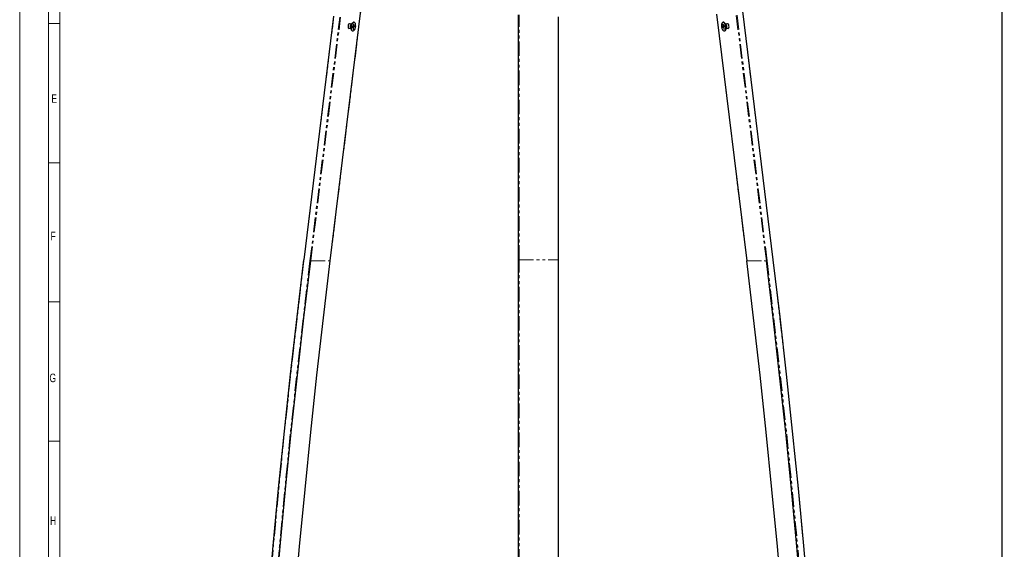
# Model space of a CAD drawing. Header units: millimetres. Extents: x 0 to 841, y 0 to 1481.
# Tile 10 of 29: x 0 to 429, y 992 to 1223. Entities that reach past the tile are written whole.
import ezdxf

# ---------------------------------------------------------------- set-up
doc = ezdxf.new("R2010")
doc.units = ezdxf.units.MM
doc.linetypes.add('SLD-Combinazione-di-due-tratteggi', pattern=[12.7, 6.35, -1.27, 1.27, -1.27, 1.27, -1.27])
doc.linetypes.add('SLD-Solido', pattern=[0])
doc.layers.add('FORMAT', color=7, linetype='SLD-Solido')
doc.styles.add('SLDTEXTSTYLE2', font='ARIALN.TTF', dxfattribs={"width": 0.87})
doc.styles.add('SLDTEXTSTYLE3', font='GOTHIC.TTF', dxfattribs={"width": 0.913})
doc.dimstyles.new('SLDDIMSTYLE0', dxfattribs={"dimtxt": 3.5, "dimasz": 3.302, "dimexe": 0, "dimexo": 0.0625, "dimgap": 0.875, "dimtad": 1, "dimdec": 0, "dimlfac": 2, "dimrnd": 1e-09, "dimzin": 12, "dimdsep": 46, "dimtxsty": 'SLDTEXTSTYLE3', "dimsah": 1, "dimcen": 0.09, "dimadec": 0, "dimazin": 3, "dimtfac": 1, "dimtdec": 0, "dimtofl": 0, "dimtmove": 0, "dimatfit": 3, "dimfxl": 1, "dimfrac": 2, "dimtolj": 1, "dimtzin": 12, "dimarcsym": 0})

# ---------------------------------------------------------------- blocks, each defined once
blk = doc.blocks.new('_D_1')
at = {"layer": 'FORMAT'}
for p, q in [((346.4, 1361.94), (429.28, 1361.94)), ((428.28, 467.34), (428.28, 1361.94)), ((413.89, 921.82), (413.89, 922.88)), ((413.89, 922.88), (423.05, 922.88)), ((418.11, 916.25), (418.11, 919.86)), ((423.05, 922.88), (423.05, 921.82)), ((413.89, 910.56), (413.89, 909.5)), ((423.05, 909.5), (423.05, 910.56)), ((413.89, 909.5), (423.05, 909.5)), ((377.71, 467.34), (429.28, 467.34))]:
    blk.add_line(p, q, dxfattribs=at)
for points in [[(428.28, 1361.94), (427.78, 1358.64), (428.79, 1358.64)], [(428.28, 467.34), (428.79, 470.64), (427.78, 470.64)]]:
    blk.add_solid(points, dxfattribs=at)
at = {"layer": 'FORMAT', "char_height": 3.5, "attachment_point": 1, "rotation": 90, "style": 'SLDTEXTSTYLE3'}
for s, insert in [('1', (413.95, 916.76)), ('"', (416.51, 920.37)), ('8', (418.58, 916.76)), ('1780', (423.81, 911.02)), ('70', (416.51, 910.56))]:
    blk.add_mtext(s, dxfattribs=dict(at, insert=insert))

msp = doc.modelspace()

# ---------------------------------------------------------------- linework, layer by layer
at = {"color": 7, "linetype": 'SLD-Solido', "lineweight": 18}
for p, q in [((0, 1481.42), (0, 0)), ((12.5, 12.5), (12.5, 1468.92)), ((17.5, 17.5), (17.5, 1463.92)), ((12.5, 1220.97), (17.5, 1220.97)), ((12.5, 1220.97), (17.5, 1220.97)), ((12.5, 1160.24), (17.5, 1160.24)), ((12.5, 1160.24), (17.5, 1160.24)), ((12.5, 1099.5), (17.5, 1099.5)), ((12.5, 1099.5), (17.5, 1099.5)), ((12.5, 1038.76), (17.5, 1038.76)), ((12.5, 1038.76), (17.5, 1038.76))]:
    msp.add_line(p, q, dxfattribs=at)
at = {"color": 7, "linetype": 'SLD-Solido', "lineweight": 25}
for p, q in [((136.86, 1224.1), (123.85, 1117.86)), ((135.42, 1117.38), (148.8, 1226.62)), ((217.46, 1117.83), (217.46, 1224.67)), ((234.96, 1117.83), (234.96, 1223.82)), ((303.82, 1224.96), (317, 1117.38)), ((328.57, 1117.86), (315.29, 1226.27)), ((144.57, 1220.68), (143.62, 1220.83)), ((145.11, 1221.22), (144.42, 1220.53)), ((144.98, 1219.46), (145.44, 1219.39)), ((144.98, 1219.26), (145.44, 1219.39)), ((145.45, 1219.68), (144.99, 1219.56)), ((145.07, 1219.52), (145.53, 1219.64)), ((145.07, 1219.45), (145.07, 1219.52)), ((145.07, 1219.52), (145.59, 1219.43)), ((145.44, 1219.39), (145.39, 1218.52)), ((145.49, 1220.56), (145.45, 1219.68)), ((145.45, 1219.75), (145.6, 1219.73)), ((145.53, 1219.64), (146.04, 1219.56)), ((145.55, 1218.56), (145.59, 1219.43)), ((145.59, 1219.43), (146.04, 1219.56)), ((145.6, 1219.73), (145.65, 1220.6)), ((146.06, 1219.85), (145.6, 1219.73)), ((145.83, 1221.45), (145.7, 1221.47)), ((306.79, 1219.68), (306.37, 1219.56)), ((306.88, 1219.64), (306.37, 1219.56)), ((306.43, 1219.26), (306.85, 1219.39)), ((306.71, 1221.47), (306.58, 1221.45)), ((306.77, 1220.58), (306.62, 1220.56)), ((306.62, 1220.56), (306.79, 1219.68)), ((306.94, 1219.73), (306.77, 1220.6)), ((307.31, 1219.77), (306.79, 1219.68)), ((307, 1219.41), (306.85, 1219.39)), ((306.85, 1219.39), (307.02, 1218.52)), ((307.31, 1219.77), (306.88, 1219.64)), ((307.36, 1219.85), (306.94, 1219.73)), ((307.38, 1219.8), (306.94, 1219.73)), ((306.99, 1219.43), (307.42, 1219.56)), ((307.16, 1218.56), (306.99, 1219.43)), ((307.99, 1220.53), (307.3, 1221.22)), ((307.3, 1219.79), (307.31, 1219.77)), ((308.79, 1220.83), (307.85, 1220.68)), ((143.31, 1218.96), (144.26, 1218.8)), ((143.56, 1218.82), (143.75, 1218.89)), ((144.17, 1218.99), (144.6, 1218.11)), ((145.08, 1217.68), (145.21, 1217.66)), ((145.4, 1218.59), (145.55, 1218.56)), ((307.1, 1218.53), (307.02, 1218.52)), ((307.2, 1217.66), (307.33, 1217.68)), ((307.81, 1218.11), (308.24, 1218.99)), ((308.15, 1218.8), (309.1, 1218.96)), ((217.46, 617.09), (217.46, 1117.83)), ((234.96, 617.09), (234.96, 1117.83))]:
    msp.add_line(p, q, dxfattribs=at)
at = {"color": 8, "linetype": 'SLD-Combinazione-di-due-tratteggi', "lineweight": 18}
for p, q in [((123.97, 1117.83), (136.98, 1224.07)), ((126.54, 1117.41), (139.56, 1223.73)), ((126.88, 1117.38), (139.91, 1223.74)), ((135.38, 1117.38), (148.77, 1226.65)), ((217.71, 1117.87), (217.71, 1224.79)), ((234.71, 1117.87), (234.71, 1223.79)), ((317.03, 1117.38), (303.86, 1224.94)), ((325.53, 1117.38), (312.41, 1224.47)), ((325.87, 1117.41), (312.74, 1224.61)), ((328.44, 1117.83), (315.17, 1226.17)), ((126.88, 1117.38), (135.38, 1117.38)), ((217.71, 617.09), (217.71, 1117.87)), ((217.71, 1117.87), (234.71, 1117.87)), ((234.71, 617.09), (234.71, 1117.87)), ((317.03, 1117.38), (325.53, 1117.38))]:
    msp.add_line(p, q, dxfattribs=at)
at = {"color": 7, "linetype": 'SLD-Solido', "lineweight": 25, "flags": 128}
for points in [[(144.06, 1220.76), (144, 1220.82), (143.81, 1220.9), (143.6, 1220.82), (143.4, 1220.59), (143.25, 1220.26), (143.16, 1219.86), (143.15, 1219.46), (143.22, 1219.12), (143.37, 1218.9), (143.56, 1218.82)], [(145.7, 1221.47), (145.48, 1221.46), (145.18, 1221.29), (144.89, 1220.94), (144.65, 1220.47), (144.48, 1219.9), (144.41, 1219.31), (144.43, 1218.74), (144.54, 1218.25), (144.74, 1217.9), (145, 1217.71), (145.08, 1217.68)], [(146.5, 1219.83), (146.48, 1220.4), (146.37, 1220.88), (146.17, 1221.24), (145.91, 1221.43), (145.61, 1221.44), (145.3, 1221.26), (145.02, 1220.92), (144.78, 1220.45), (144.61, 1219.88), (144.54, 1219.29), (144.56, 1218.72), (144.67, 1218.23), (144.87, 1217.88), (145.13, 1217.69), (145.43, 1217.68), (145.73, 1217.85), (146.02, 1218.2), (146.26, 1218.67), (146.43, 1219.23), (146.5, 1219.83)], [(307.81, 1219.83), (307.65, 1220.4), (307.42, 1220.88), (307.14, 1221.24), (306.83, 1221.43), (306.53, 1221.44), (306.26, 1221.26), (306.06, 1220.92), (305.94, 1220.45), (305.91, 1219.88), (305.98, 1219.29), (306.14, 1218.72), (306.37, 1218.23), (306.65, 1217.88), (306.96, 1217.69), (307.26, 1217.68), (307.53, 1217.85), (307.73, 1218.2), (307.85, 1218.67), (307.88, 1219.23), (307.81, 1219.83)], [(307.94, 1219.85), (307.78, 1220.42), (307.55, 1220.9), (307.26, 1221.26), (306.96, 1221.45), (306.71, 1221.47)], [(307.33, 1217.68), (307.39, 1217.7), (307.66, 1217.87), (307.86, 1218.22), (307.98, 1218.69), (308.01, 1219.26), (307.94, 1219.85)], [(308.66, 1218.89), (308.86, 1218.82), (309.05, 1218.9), (309.19, 1219.12), (309.26, 1219.46), (309.25, 1219.86), (309.17, 1220.26), (309.01, 1220.59), (308.81, 1220.82), (308.6, 1220.9), (308.41, 1220.82), (308.36, 1220.76)], [(93.36, 617.09), (93.44, 642.21), (93.67, 667.33), (94.05, 692.45), (94.59, 717.56), (95.27, 742.67), (96.11, 767.77), (97.11, 792.87), (98.25, 817.95), (99.55, 843.03), (101, 868.1), (102.61, 893.15), (104.36, 918.19), (106.27, 943.21), (108.33, 968.22), (110.54, 993.21), (112.91, 1018.19), (115.42, 1043.14), (118.09, 1068.07), (120.91, 1092.98), (123.88, 1117.87)], [(96.4, 617.09), (96.47, 642.18), (96.7, 667.28), (97.08, 692.37), (97.62, 717.46), (98.3, 742.55), (99.14, 767.62), (100.14, 792.7), (101.28, 817.76), (102.58, 842.81), (104.03, 867.85), (105.63, 892.88), (107.38, 917.89), (109.29, 942.9), (111.35, 967.88), (113.56, 992.85), (115.92, 1017.79), (118.43, 1042.72), (121.1, 1067.63), (123.91, 1092.52), (126.88, 1117.38)], [(104.9, 617.09), (104.97, 642.18), (105.2, 667.28), (105.58, 692.37), (106.12, 717.46), (106.8, 742.55), (107.64, 767.62), (108.64, 792.7), (109.78, 817.76), (111.08, 842.81), (112.53, 867.85), (114.13, 892.88), (115.88, 917.89), (117.79, 942.9), (119.85, 967.88), (122.06, 992.85), (124.42, 1017.79), (126.93, 1042.72), (129.6, 1067.63), (132.41, 1092.52), (135.38, 1117.38)], [(347.52, 617.09), (347.44, 642.18), (347.21, 667.28), (346.83, 692.37), (346.3, 717.46), (345.61, 742.55), (344.77, 767.62), (343.78, 792.7), (342.63, 817.76), (341.34, 842.81), (339.89, 867.85), (338.29, 892.88), (336.53, 917.89), (334.63, 942.9), (332.57, 967.88), (330.36, 992.85), (327.99, 1017.79), (325.48, 1042.72), (322.82, 1067.63), (320, 1092.52), (317.03, 1117.38)], [(356.02, 617.09), (355.94, 642.18), (355.71, 667.28), (355.33, 692.37), (354.8, 717.46), (354.11, 742.55), (353.27, 767.62), (352.28, 792.7), (351.13, 817.76), (349.84, 842.81), (348.39, 867.85), (346.79, 892.88), (345.03, 917.89), (343.13, 942.9), (341.07, 967.88), (338.86, 992.85), (336.49, 1017.79), (333.98, 1042.72), (331.32, 1067.63), (328.5, 1092.52), (325.53, 1117.38)], [(359.05, 617.09), (358.97, 642.21), (358.74, 667.33), (358.36, 692.45), (357.83, 717.56), (357.14, 742.67), (356.3, 767.77), (355.31, 792.87), (354.16, 817.95), (352.86, 843.03), (351.41, 868.1), (349.81, 893.15), (348.05, 918.19), (346.14, 943.21), (344.08, 968.22), (341.87, 993.21), (339.51, 1018.19), (336.99, 1043.14), (334.32, 1068.07), (331.5, 1092.98), (328.53, 1117.87)]]:
    msp.add_lwpolyline(points, dxfattribs=at)
at = {"color": 8, "linetype": 'SLD-Combinazione-di-due-tratteggi', "lineweight": 18, "flags": 128}
for points in [[(93.46, 617.09), (93.53, 642.21), (93.76, 667.32), (94.14, 692.44), (94.68, 717.55), (95.37, 742.66), (96.21, 767.76), (97.2, 792.86), (98.34, 817.94), (99.64, 843.02), (101.09, 868.08), (102.7, 893.13), (104.45, 918.17), (106.36, 943.19), (108.42, 968.2), (110.63, 993.19), (113, 1018.16), (115.51, 1043.11), (118.18, 1068.04), (121, 1092.95), (123.97, 1117.83)], [(96.05, 617.09), (96.13, 642.19), (96.36, 667.28), (96.74, 692.38), (97.28, 717.47), (97.96, 742.55), (98.8, 767.63), (99.79, 792.71), (100.94, 817.77), (102.24, 842.83), (103.69, 867.87), (105.29, 892.9), (107.04, 917.92), (108.95, 942.92), (111.01, 967.9), (113.22, 992.87), (115.58, 1017.82), (118.09, 1042.75), (120.76, 1067.66), (123.57, 1092.55), (126.54, 1117.41)], [(356.36, 617.09), (356.28, 642.19), (356.05, 667.28), (355.67, 692.38), (355.14, 717.47), (354.45, 742.55), (353.61, 767.63), (352.62, 792.71), (351.47, 817.77), (350.18, 842.83), (348.73, 867.87), (347.13, 892.9), (345.37, 917.92), (343.47, 942.92), (341.41, 967.9), (339.2, 992.87), (336.84, 1017.82), (334.32, 1042.75), (331.66, 1067.66), (328.84, 1092.55), (325.87, 1117.41)], [(358.96, 617.09), (358.88, 642.21), (358.65, 667.32), (358.27, 692.44), (357.74, 717.55), (357.05, 742.66), (356.21, 767.76), (355.21, 792.86), (354.07, 817.94), (352.77, 843.02), (351.32, 868.08), (349.72, 893.13), (347.96, 918.17), (346.05, 943.19), (343.99, 968.2), (341.78, 993.19), (339.42, 1018.16), (336.9, 1043.11), (334.23, 1068.04), (331.41, 1092.95), (328.44, 1117.83)]]:
    msp.add_lwpolyline(points, dxfattribs=at)
at = {"color": 7, "linetype": 'SLD-Solido', "lineweight": 25}
for centre, radius, start, end in [((145.53, 1219.56), 1.48, 138.8459, 202.6038), ((146.97, 1219.31), 1.99, 172.9216, 181.3849), ((145.65, 1220.28), 0.322, 91.0633, 119.7621), ((143.46, 1219.9), 2.08, 353.0035, 355.6306), ((144.06, 1219.8), 1.99, 352.9216, 1.3849), ((308.46, 1219.81), 2.1, 186.9613, 195.1335), ((306.77, 1220.33), 0.267, 90.1978, 122.7429), ((308.98, 1219.9), 2.11, 186.9689, 193.6001), ((305.33, 1219.3), 2.1, 6.9613, 15.1335), ((307.04, 1219.67), 1.28, 7.8868, 41.8615), ((306.95, 1219.52), 1.4, 337.8073, 13.7739), ((145.39, 1218.84), 0.322, 271.0633, 299.7621), ((307.02, 1218.79), 0.267, 270.1978, 302.7429), ((317.02, 1117.43), 0.0481, 241.4605, 282.9745)]:
    msp.add_arc(centre, radius, start, end, dxfattribs=at)
at = {"color": 8, "linetype": 'SLD-Combinazione-di-due-tratteggi', "lineweight": 18}
for centre, radius, start, end in [((123.98, 1118.15), 0.322, 244.765, 267.5069), ((126.98, 1120.01), 2.63, 260.3941, 267.8265), ((135.39, 1117.43), 0.0481, 257.0255, 298.5395), ((217.65, 1117.4), 0.477, 82.6121, 113.3313), ((234.77, 1117.4), 0.477, 66.6687, 97.3879), ((325.43, 1120.01), 2.63, 272.1735, 279.6059), ((328.43, 1118.15), 0.322, 272.4931, 295.235)]:
    msp.add_arc(centre, radius, start, end, dxfattribs=at)

# ---------------------------------------------------------------- texts
at = {"color": 7, "linetype": 'Continuous', "lineweight": 0, "char_height": 3.7, "attachment_point": 2, "style": 'SLDTEXTSTYLE2'}
for s, insert in [('E', (15.05, 1190.07)), ('F', (14.6, 1130.09)), ('G', (14.44, 1068.25)), ('H', (14.56, 1005.95))]:
    msp.add_mtext(s, dxfattribs=dict(at, insert=insert))

# ---------------------------------------------------------------- dimensions: what is measured, and where the dimension line sits
at = {"layer": 'FORMAT'}
dim = msp.add_linear_dim(base=(428.28, 1361.94), p1=(376.71, 467.34), p2=(345.4, 1361.94), angle=90, dimstyle='SLDDIMSTYLE0', dxfattribs=at)
dim.commit()
dim.dimension.update_dxf_attribs({"geometry": '_D_1', "text_midpoint": (428.28, 916.19), "dimtype": 160})

doc.saveas('drawing.dxf')
